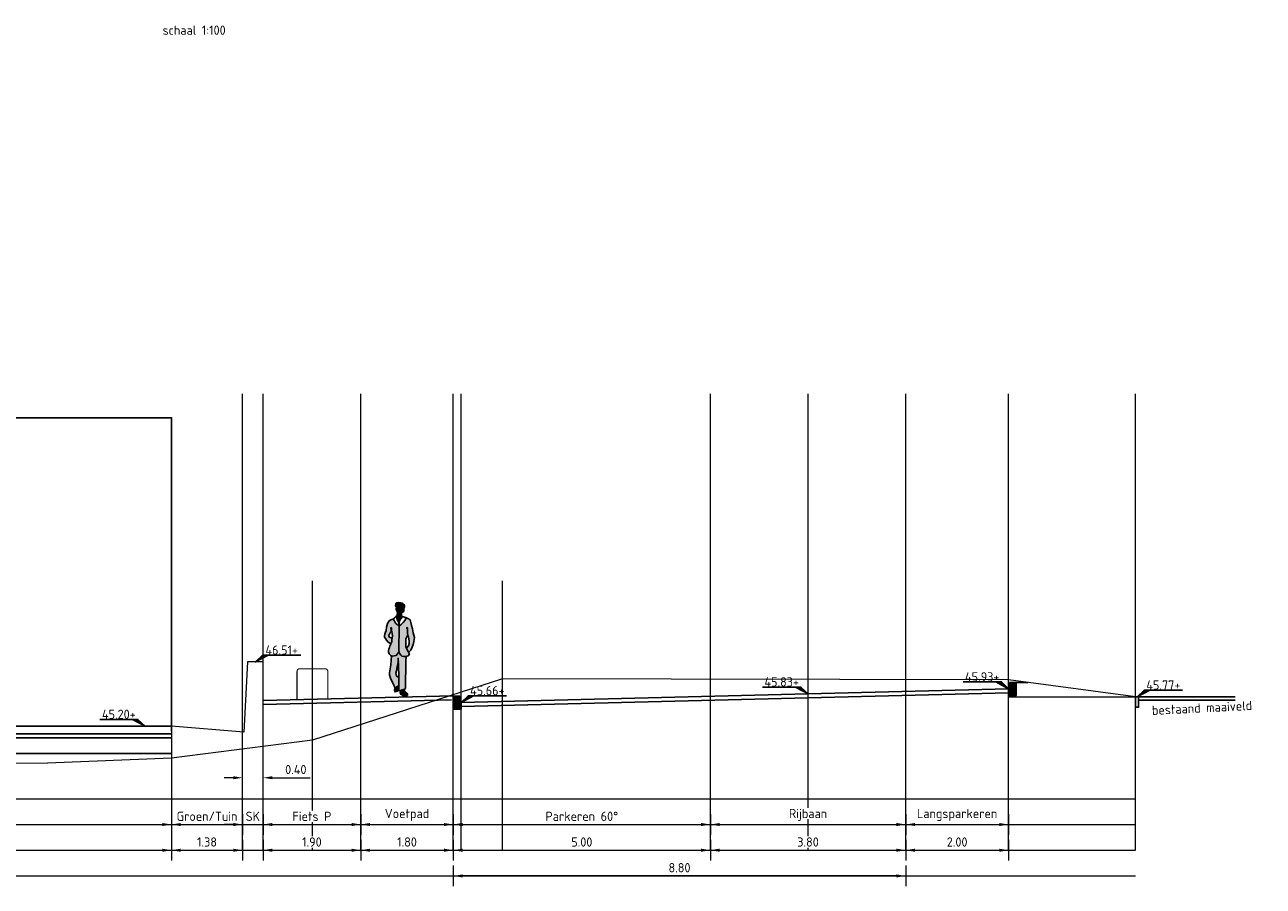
# Model space of a CAD drawing. Header units: metres. Extents: x 186340 to 190086, y 444329 to 445139.
# Tile 26 of 62: x 188586 to 188610, y 445001 to 445017. Entities that reach past the tile are written whole.
import ezdxf
from ezdxf.enums import TextEntityAlignment as Align

# ---------------------------------------------------------------- set-up
doc = ezdxf.new("R2010")
doc.units = ezdxf.units.M
doc.layers.get('0').update_dxf_attribs({"lineweight": 25})
doc.layers.get('Defpoints').update_dxf_attribs({"color": 5, "lineweight": 25})
for name, color, linetype, lineweight in [('B-WE-AL-HOOGTELABEL-SD', 253, 'Continuous', 25), ('N-WE-AL-HOOGTELABEL-SD', 7, 'Continuous', 25), ('N-WE-VH-ONTWERPLIJN-GD', 7, 'Continuous', 25), ('PR_90_AL_Presentatie_weggebruikers-A', 254, 'Continuous', 13), ('X-XX-AL-AANKLEDING-SD', 7, 'Continuous', 25), ('X-XX-AL-MAATVOERING-M', 7, 'Continuous', 18), ('X-XX-AL-T18D', 10, 'Continuous', 18)]:
    doc.layers.add(name, color=color, linetype=linetype, lineweight=lineweight)
doc.layers.add('B-WE-GR-MAAIVELD-GD', color=7, linetype='Continuous', lineweight=18, true_color=0x3f7f00)
doc.layers.add('X-XX-AL-HULPLIJN-G', color=7, linetype='Continuous', lineweight=18, true_color=0xff7f9f, plot=False)
doc.styles.add('NLCS-ISO', font='NLCS-ISO.ttf')
doc.styles.add('NLCS-ISO-M100-T18', font='NLCS-ISO.ttf', dxfattribs={"height": 0.18})
doc.dimstyles.new('NLCS-M100-T18-PIJL_L2_H1', dxfattribs={"dimscale": 0.1, "dimtxt": 0.18, "dimasz": 1.8, "dimexe": 2, "dimexo": 2, "dimgap": 0.7, "dimtad": 1, "dimzin": 0, "dimdsep": 46, "dimtxsty": 'NLCS-ISO-M100-T18', "dimcen": 0, "dimdle": 2, "dimclrd": 256, "dimclre": 256, "dimclrt": 256, "dimadec": 1, "dimazin": 0, "dimtfac": 1, "dimtofl": 0, "dimtmove": 0, "dimatfit": 3, "dimfxl": 2, "dimfxlon": 1, "dimtfill": 1, "dimtfillclr": 256, "dimtolj": 1, "dimtzin": 0, "dimlwd": -1, "dimlwe": -1, "dimarcsym": 0})

# ---------------------------------------------------------------- blocks, each defined once
blk = doc.blocks.new('*U24')
blk.add_lwpolyline([(-8.84, 1.31), (-1.4, 1.31), (0, 0), (-2.46, 1.31)])
blk.add_solid([(-1.4, 1.31), (-2.46, 1.31), (0, 0)])
at = {"style": 'NLCS-ISO'}
blk.add_attdef('HGT', text='', height=1.8, dxfattribs=at).set_placement((-5.12, 1.41), align=Align.CENTER)
blk = doc.blocks.new('*U25')
blk.add_lwpolyline([(8.84, 1.31), (1.4, 1.31), (0, 0), (2.46, 1.31)])
blk.add_solid([(1.4, 1.31), (2.46, 1.31), (0, 0)])
at = {"style": 'NLCS-ISO'}
blk.add_attdef('HGT', text='', height=1.8, dxfattribs=at).set_placement((5.12, 1.41), align=Align.CENTER)
blk = doc.blocks.new('*D197')
at = {"layer": 'Defpoints', "color": 0, "transparency": 16777216}
for p in [(188573.531, 445002.277), (188588.531, 445002.277), (188588.531, 445001.777)]:
    blk.add_point(p, dxfattribs=at)
at = {"layer": 'X-XX-AL-MAATVOERING-M', "transparency": 16777216}
for p, q in [((188573.531, 445001.977), (188573.531, 445001.577)), ((188588.531, 445001.977), (188588.531, 445001.577)), ((188573.711, 445001.777), (188588.351, 445001.777))]:
    blk.add_line(p, q, dxfattribs=at)
for points in [[(188573.711, 445001.807), (188573.711, 445001.747), (188573.531, 445001.777)], [(188588.351, 445001.807), (188588.351, 445001.747), (188588.531, 445001.777)]]:
    blk.add_solid(points, dxfattribs=at)
at = {"layer": 'X-XX-AL-MAATVOERING-M', "transparency": 16777216, "insert": (188581.031, 445001.937), "char_height": 0.18, "attachment_point": 5, "style": 'NLCS-ISO-M100-T18', "bg_fill": 3, "box_fill_scale": 1.1, "bg_fill_color": 256, "bg_fill_true_color": 13158600, "bg_fill_transparency": 0}
blk.add_mtext('\\A1;Bouwblok', dxfattribs=at)
blk = doc.blocks.new('*D198')
at = {"layer": 'Defpoints', "color": 0, "transparency": 16777216}
for p in [(188588.531, 445002.277), (188589.911, 445002.277)]:
    blk.add_point(p, dxfattribs=at)
at = {"layer": 'X-XX-AL-MAATVOERING-M', "transparency": 16777216}
for p, q in [((188588.531, 445001.977), (188588.531, 445001.577)), ((188589.911, 445001.977), (188589.911, 445001.577)), ((188588.711, 445001.777), (188589.731, 445001.777))]:
    blk.add_line(p, q, dxfattribs=at)
for points in [[(188588.711, 445001.807), (188588.711, 445001.747), (188588.531, 445001.777)], [(188589.731, 445001.807), (188589.731, 445001.747), (188589.911, 445001.777)]]:
    blk.add_solid(points, dxfattribs=at)
at = {"layer": 'X-XX-AL-MAATVOERING-M', "transparency": 16777216, "insert": (188589.221, 445001.937), "char_height": 0.18, "attachment_point": 5, "style": 'NLCS-ISO-M100-T18', "bg_fill": 3, "box_fill_scale": 1.1, "bg_fill_color": 256, "bg_fill_true_color": 13158600, "bg_fill_transparency": 0}
blk.add_mtext('\\A1;Groen/Tuin', dxfattribs=at)
at = {"layer": 'Defpoints', "color": 0, "transparency": 16777216}
blk.add_point((188589.911, 445001.777), dxfattribs=at)
blk = doc.blocks.new('*D199')
at = {"layer": 'Defpoints', "color": 0, "transparency": 16777216}
for p in [(188590.311, 445002.687), (188589.911, 445002.277), (188590.311, 445002.277)]:
    blk.add_point(p, dxfattribs=at)
at = {"layer": 'X-XX-AL-MAATVOERING-M', "transparency": 16777216}
for p, q in [((188589.911, 445002.487), (188589.911, 445002.887)), ((188590.311, 445002.487), (188590.311, 445002.887)), ((188589.731, 445002.687), (188589.551, 445002.687)), ((188590.491, 445002.687), (188591.225, 445002.687))]:
    blk.add_line(p, q, dxfattribs=at)
for points in [[(188589.731, 445002.717), (188589.731, 445002.657), (188589.911, 445002.687)], [(188590.491, 445002.717), (188590.491, 445002.657), (188590.311, 445002.687)]]:
    blk.add_solid(points, dxfattribs=at)
at = {"layer": 'X-XX-AL-MAATVOERING-M', "transparency": 16777216, "insert": (188590.948, 445002.847), "char_height": 0.18, "attachment_point": 5, "style": 'NLCS-ISO-M100-T18', "bg_fill": 3, "box_fill_scale": 1.1, "bg_fill_color": 256, "bg_fill_true_color": 13158600, "bg_fill_transparency": 0}
blk.add_mtext('\\A1;0.40', dxfattribs=at)
blk = doc.blocks.new('*D200')
at = {"layer": 'Defpoints', "color": 0, "transparency": 16777216}
for p in [(188589.911, 445002.277), (188590.311, 445002.277)]:
    blk.add_point(p, dxfattribs=at)
at = {"layer": 'X-XX-AL-MAATVOERING-M', "transparency": 16777216}
for p, q in [((188589.911, 445001.977), (188589.911, 445001.577)), ((188590.311, 445001.977), (188590.311, 445001.577)), ((188589.731, 445001.777), (188589.551, 445001.777)), ((188590.491, 445001.777), (188590.671, 445001.777))]:
    blk.add_line(p, q, dxfattribs=at)
for points in [[(188589.731, 445001.807), (188589.731, 445001.747), (188589.911, 445001.777)], [(188590.491, 445001.807), (188590.491, 445001.747), (188590.311, 445001.777)]]:
    blk.add_solid(points, dxfattribs=at)
at = {"layer": 'X-XX-AL-MAATVOERING-M', "transparency": 16777216, "insert": (188590.111, 445001.937), "char_height": 0.18, "attachment_point": 5, "style": 'NLCS-ISO-M100-T18', "bg_fill": 3, "box_fill_scale": 1.1, "bg_fill_color": 256, "bg_fill_true_color": 13158600, "bg_fill_transparency": 0}
blk.add_mtext('\\A1;SK', dxfattribs=at)
at = {"layer": 'Defpoints', "color": 0, "transparency": 16777216}
blk.add_point((188590.311, 445001.777), dxfattribs=at)
blk = doc.blocks.new('*D201')
at = {"layer": 'Defpoints', "color": 0, "transparency": 16777216}
for p in [(188590.311, 445002.277), (188592.211, 445002.277), (188592.211, 445001.777)]:
    blk.add_point(p, dxfattribs=at)
at = {"layer": 'X-XX-AL-MAATVOERING-M', "transparency": 16777216}
for p, q in [((188590.311, 445001.977), (188590.311, 445001.577)), ((188592.211, 445001.977), (188592.211, 445001.577)), ((188590.491, 445001.777), (188592.031, 445001.777))]:
    blk.add_line(p, q, dxfattribs=at)
for points in [[(188590.491, 445001.807), (188590.491, 445001.747), (188590.311, 445001.777)], [(188592.031, 445001.807), (188592.031, 445001.747), (188592.211, 445001.777)]]:
    blk.add_solid(points, dxfattribs=at)
at = {"layer": 'X-XX-AL-MAATVOERING-M', "transparency": 16777216, "insert": (188591.261, 445001.937), "char_height": 0.18, "attachment_point": 5, "style": 'NLCS-ISO-M100-T18', "bg_fill": 3, "box_fill_scale": 1.1, "bg_fill_color": 256, "bg_fill_true_color": 13158600, "bg_fill_transparency": 0}
blk.add_mtext('\\A1;Fiets P', dxfattribs=at)
blk = doc.blocks.new('*D202')
at = {"layer": 'Defpoints', "color": 0, "transparency": 16777216}
for p in [(188592.211, 445002.277), (188594.011, 445002.277), (188594.011, 445001.777)]:
    blk.add_point(p, dxfattribs=at)
at = {"layer": 'X-XX-AL-MAATVOERING-M', "transparency": 16777216}
for p, q in [((188592.211, 445001.977), (188592.211, 445001.577)), ((188594.011, 445001.977), (188594.011, 445001.577)), ((188592.391, 445001.777), (188593.831, 445001.777))]:
    blk.add_line(p, q, dxfattribs=at)
for points in [[(188592.391, 445001.807), (188592.391, 445001.747), (188592.211, 445001.777)], [(188593.831, 445001.807), (188593.831, 445001.747), (188594.011, 445001.777)]]:
    blk.add_solid(points, dxfattribs=at)
at = {"layer": 'X-XX-AL-MAATVOERING-M', "transparency": 16777216, "insert": (188593.111, 445001.964), "char_height": 0.18, "attachment_point": 5, "style": 'NLCS-ISO-M100-T18', "bg_fill": 3, "box_fill_scale": 1.1, "bg_fill_color": 256, "bg_fill_true_color": 13158600, "bg_fill_transparency": 0}
blk.add_mtext('\\A1;Voetpad', dxfattribs=at)
blk = doc.blocks.new('*D203')
at = {"layer": 'Defpoints', "color": 0, "transparency": 16777216}
for p in [(188594.011, 445002.277), (188599.011, 445002.277), (188599.011, 445001.777)]:
    blk.add_point(p, dxfattribs=at)
at = {"layer": 'X-XX-AL-MAATVOERING-M', "transparency": 16777216}
for p, q in [((188594.011, 445001.977), (188594.011, 445001.577)), ((188599.011, 445001.977), (188599.011, 445001.577)), ((188594.191, 445001.777), (188598.831, 445001.777))]:
    blk.add_line(p, q, dxfattribs=at)
for points in [[(188594.191, 445001.807), (188594.191, 445001.747), (188594.011, 445001.777)], [(188598.831, 445001.807), (188598.831, 445001.747), (188599.011, 445001.777)]]:
    blk.add_solid(points, dxfattribs=at)
at = {"layer": 'X-XX-AL-MAATVOERING-M', "transparency": 16777216, "insert": (188596.511, 445001.937), "char_height": 0.18, "attachment_point": 5, "style": 'NLCS-ISO-M100-T18', "bg_fill": 3, "box_fill_scale": 1.1, "bg_fill_color": 256, "bg_fill_true_color": 13158600, "bg_fill_transparency": 0}
blk.add_mtext('\\A1;Parkeren 60%%D', dxfattribs=at)
blk = doc.blocks.new('*D204')
at = {"layer": 'Defpoints', "color": 0, "transparency": 16777216}
for p in [(188599.011, 445002.277), (188602.811, 445002.277), (188602.811, 445001.777)]:
    blk.add_point(p, dxfattribs=at)
at = {"layer": 'X-XX-AL-MAATVOERING-M', "transparency": 16777216}
for p, q in [((188599.011, 445001.977), (188599.011, 445001.577)), ((188602.811, 445001.977), (188602.811, 445001.577)), ((188599.191, 445001.777), (188602.631, 445001.777))]:
    blk.add_line(p, q, dxfattribs=at)
for points in [[(188599.191, 445001.807), (188599.191, 445001.747), (188599.011, 445001.777)], [(188602.631, 445001.807), (188602.631, 445001.747), (188602.811, 445001.777)]]:
    blk.add_solid(points, dxfattribs=at)
at = {"layer": 'X-XX-AL-MAATVOERING-M', "transparency": 16777216, "insert": (188600.911, 445001.964), "char_height": 0.18, "attachment_point": 5, "style": 'NLCS-ISO-M100-T18', "bg_fill": 3, "box_fill_scale": 1.1, "bg_fill_color": 256, "bg_fill_true_color": 13158600, "bg_fill_transparency": 0}
blk.add_mtext('\\A1;Rijbaan', dxfattribs=at)
blk = doc.blocks.new('*D205')
at = {"layer": 'Defpoints', "color": 0, "transparency": 16777216}
for p in [(188602.811, 445002.277), (188604.811, 445002.277)]:
    blk.add_point(p, dxfattribs=at)
at = {"layer": 'X-XX-AL-MAATVOERING-M', "transparency": 16777216}
for p, q in [((188602.811, 445001.977), (188602.811, 445001.577)), ((188604.811, 445001.977), (188604.811, 445001.577)), ((188602.991, 445001.777), (188604.631, 445001.777))]:
    blk.add_line(p, q, dxfattribs=at)
for points in [[(188602.991, 445001.807), (188602.991, 445001.747), (188602.811, 445001.777)], [(188604.631, 445001.807), (188604.631, 445001.747), (188604.811, 445001.777)]]:
    blk.add_solid(points, dxfattribs=at)
at = {"layer": 'X-XX-AL-MAATVOERING-M', "transparency": 16777216, "insert": (188603.811, 445001.964), "char_height": 0.18, "attachment_point": 5, "style": 'NLCS-ISO-M100-T18', "bg_fill": 3, "box_fill_scale": 1.1, "bg_fill_color": 256, "bg_fill_true_color": 13158600, "bg_fill_transparency": 0}
blk.add_mtext('\\A1;Langsparkeren', dxfattribs=at)
at = {"layer": 'Defpoints', "color": 0, "transparency": 16777216}
blk.add_point((188604.811, 445001.777), dxfattribs=at)
blk = doc.blocks.new('*D209')
at = {"layer": 'Defpoints', "color": 0, "transparency": 16777216}
for p in [(188573.531, 445001.777), (188588.531, 445001.777), (188588.531, 445001.277)]:
    blk.add_point(p, dxfattribs=at)
at = {"layer": 'X-XX-AL-MAATVOERING-M', "transparency": 16777216}
for p, q in [((188573.531, 445001.477), (188573.531, 445001.077)), ((188588.531, 445001.477), (188588.531, 445001.077)), ((188573.711, 445001.277), (188588.351, 445001.277))]:
    blk.add_line(p, q, dxfattribs=at)
for points in [[(188573.711, 445001.307), (188573.711, 445001.247), (188573.531, 445001.277)], [(188588.351, 445001.307), (188588.351, 445001.247), (188588.531, 445001.277)]]:
    blk.add_solid(points, dxfattribs=at)
at = {"layer": 'X-XX-AL-MAATVOERING-M', "transparency": 16777216, "insert": (188581.031, 445001.437), "char_height": 0.18, "attachment_point": 5, "style": 'NLCS-ISO-M100-T18', "bg_fill": 3, "box_fill_scale": 1.1, "bg_fill_color": 256, "bg_fill_true_color": 13158600, "bg_fill_transparency": 0}
blk.add_mtext('\\A1;15.00', dxfattribs=at)
blk = doc.blocks.new('*D210')
at = {"layer": 'Defpoints', "color": 0, "transparency": 16777216}
for p in [(188588.531, 445001.777), (188589.911, 445001.777), (188589.911, 445001.277)]:
    blk.add_point(p, dxfattribs=at)
at = {"layer": 'X-XX-AL-MAATVOERING-M', "transparency": 16777216}
for p, q in [((188588.531, 445001.477), (188588.531, 445001.077)), ((188589.911, 445001.477), (188589.911, 445001.077)), ((188588.711, 445001.277), (188589.731, 445001.277))]:
    blk.add_line(p, q, dxfattribs=at)
for points in [[(188588.711, 445001.307), (188588.711, 445001.247), (188588.531, 445001.277)], [(188589.731, 445001.307), (188589.731, 445001.247), (188589.911, 445001.277)]]:
    blk.add_solid(points, dxfattribs=at)
at = {"layer": 'X-XX-AL-MAATVOERING-M', "transparency": 16777216, "insert": (188589.221, 445001.437), "char_height": 0.18, "attachment_point": 5, "style": 'NLCS-ISO-M100-T18', "bg_fill": 3, "box_fill_scale": 1.1, "bg_fill_color": 256, "bg_fill_true_color": 13158600, "bg_fill_transparency": 0}
blk.add_mtext('\\A1;1.38', dxfattribs=at)
blk = doc.blocks.new('*D211')
at = {"layer": 'Defpoints', "color": 0, "transparency": 16777216}
for p in [(188590.311, 445001.777), (188592.211, 445001.777), (188592.211, 445001.277)]:
    blk.add_point(p, dxfattribs=at)
at = {"layer": 'X-XX-AL-MAATVOERING-M', "transparency": 16777216}
for p, q in [((188590.311, 445001.477), (188590.311, 445001.077)), ((188592.211, 445001.477), (188592.211, 445001.077)), ((188590.491, 445001.277), (188592.031, 445001.277))]:
    blk.add_line(p, q, dxfattribs=at)
for points in [[(188590.491, 445001.307), (188590.491, 445001.247), (188590.311, 445001.277)], [(188592.031, 445001.307), (188592.031, 445001.247), (188592.211, 445001.277)]]:
    blk.add_solid(points, dxfattribs=at)
at = {"layer": 'X-XX-AL-MAATVOERING-M', "transparency": 16777216, "insert": (188591.261, 445001.437), "char_height": 0.18, "attachment_point": 5, "style": 'NLCS-ISO-M100-T18', "bg_fill": 3, "box_fill_scale": 1.1, "bg_fill_color": 256, "bg_fill_true_color": 13158600, "bg_fill_transparency": 0}
blk.add_mtext('\\A1;1.90', dxfattribs=at)
blk = doc.blocks.new('*D212')
at = {"layer": 'Defpoints', "color": 0, "transparency": 16777216}
for p in [(188592.211, 445001.777), (188594.011, 445001.777), (188594.011, 445001.277)]:
    blk.add_point(p, dxfattribs=at)
at = {"layer": 'X-XX-AL-MAATVOERING-M', "transparency": 16777216}
for p, q in [((188592.211, 445001.477), (188592.211, 445001.077)), ((188594.011, 445001.477), (188594.011, 445001.077)), ((188592.391, 445001.277), (188593.831, 445001.277))]:
    blk.add_line(p, q, dxfattribs=at)
for points in [[(188592.391, 445001.307), (188592.391, 445001.247), (188592.211, 445001.277)], [(188593.831, 445001.307), (188593.831, 445001.247), (188594.011, 445001.277)]]:
    blk.add_solid(points, dxfattribs=at)
at = {"layer": 'X-XX-AL-MAATVOERING-M', "transparency": 16777216, "insert": (188593.111, 445001.437), "char_height": 0.18, "attachment_point": 5, "style": 'NLCS-ISO-M100-T18', "bg_fill": 3, "box_fill_scale": 1.1, "bg_fill_color": 256, "bg_fill_true_color": 13158600, "bg_fill_transparency": 0}
blk.add_mtext('\\A1;1.80', dxfattribs=at)
blk = doc.blocks.new('*D213')
at = {"layer": 'Defpoints', "color": 0, "transparency": 16777216}
for p in [(188594.011, 445001.777), (188599.011, 445001.777), (188599.011, 445001.277)]:
    blk.add_point(p, dxfattribs=at)
at = {"layer": 'X-XX-AL-MAATVOERING-M', "transparency": 16777216}
for p, q in [((188594.011, 445001.477), (188594.011, 445001.077)), ((188599.011, 445001.477), (188599.011, 445001.077)), ((188594.191, 445001.277), (188598.831, 445001.277))]:
    blk.add_line(p, q, dxfattribs=at)
for points in [[(188594.191, 445001.307), (188594.191, 445001.247), (188594.011, 445001.277)], [(188598.831, 445001.307), (188598.831, 445001.247), (188599.011, 445001.277)]]:
    blk.add_solid(points, dxfattribs=at)
at = {"layer": 'X-XX-AL-MAATVOERING-M', "transparency": 16777216, "insert": (188596.511, 445001.437), "char_height": 0.18, "attachment_point": 5, "style": 'NLCS-ISO-M100-T18', "bg_fill": 3, "box_fill_scale": 1.1, "bg_fill_color": 256, "bg_fill_true_color": 13158600, "bg_fill_transparency": 0}
blk.add_mtext('\\A1;5.00', dxfattribs=at)
blk = doc.blocks.new('*D214')
at = {"layer": 'Defpoints', "color": 0, "transparency": 16777216}
for p in [(188599.011, 445001.777), (188602.811, 445001.777), (188602.811, 445001.277)]:
    blk.add_point(p, dxfattribs=at)
at = {"layer": 'X-XX-AL-MAATVOERING-M', "transparency": 16777216}
for p, q in [((188599.011, 445001.477), (188599.011, 445001.077)), ((188602.811, 445001.477), (188602.811, 445001.077)), ((188599.191, 445001.277), (188602.631, 445001.277))]:
    blk.add_line(p, q, dxfattribs=at)
for points in [[(188599.191, 445001.307), (188599.191, 445001.247), (188599.011, 445001.277)], [(188602.631, 445001.307), (188602.631, 445001.247), (188602.811, 445001.277)]]:
    blk.add_solid(points, dxfattribs=at)
at = {"layer": 'X-XX-AL-MAATVOERING-M', "transparency": 16777216, "insert": (188600.911, 445001.437), "char_height": 0.18, "attachment_point": 5, "style": 'NLCS-ISO-M100-T18', "bg_fill": 3, "box_fill_scale": 1.1, "bg_fill_color": 256, "bg_fill_true_color": 13158600, "bg_fill_transparency": 0}
blk.add_mtext('\\A1;3.80', dxfattribs=at)
blk = doc.blocks.new('*D215')
at = {"layer": 'Defpoints', "color": 0, "transparency": 16777216}
for p in [(188602.811, 445001.777), (188604.811, 445001.777), (188604.811, 445001.277)]:
    blk.add_point(p, dxfattribs=at)
at = {"layer": 'X-XX-AL-MAATVOERING-M', "transparency": 16777216}
for p, q in [((188602.811, 445001.477), (188602.811, 445001.077)), ((188604.811, 445001.477), (188604.811, 445001.077)), ((188602.991, 445001.277), (188604.631, 445001.277))]:
    blk.add_line(p, q, dxfattribs=at)
for points in [[(188602.991, 445001.307), (188602.991, 445001.247), (188602.811, 445001.277)], [(188604.631, 445001.307), (188604.631, 445001.247), (188604.811, 445001.277)]]:
    blk.add_solid(points, dxfattribs=at)
at = {"layer": 'X-XX-AL-MAATVOERING-M', "transparency": 16777216, "insert": (188603.811, 445001.437), "char_height": 0.18, "attachment_point": 5, "style": 'NLCS-ISO-M100-T18', "bg_fill": 3, "box_fill_scale": 1.1, "bg_fill_color": 256, "bg_fill_true_color": 13158600, "bg_fill_transparency": 0}
blk.add_mtext('\\A1;2.00', dxfattribs=at)
blk = doc.blocks.new('*D216')
at = {"layer": 'Defpoints', "color": 0, "transparency": 16777216}
for p in [(188594.011, 445001.577), (188602.811, 445001.577), (188594.011, 445000.777)]:
    blk.add_point(p, dxfattribs=at)
at = {"layer": 'X-XX-AL-MAATVOERING-M', "transparency": 16777216}
for p, q in [((188594.011, 445000.977), (188594.011, 445000.577)), ((188602.811, 445000.977), (188602.811, 445000.577)), ((188602.631, 445000.777), (188594.191, 445000.777))]:
    blk.add_line(p, q, dxfattribs=at)
for points in [[(188594.191, 445000.807), (188594.191, 445000.747), (188594.011, 445000.777)], [(188602.631, 445000.807), (188602.631, 445000.747), (188602.811, 445000.777)]]:
    blk.add_solid(points, dxfattribs=at)
at = {"layer": 'X-XX-AL-MAATVOERING-M', "transparency": 16777216, "insert": (188598.411, 445000.937), "char_height": 0.18, "attachment_point": 5, "style": 'NLCS-ISO-M100-T18', "bg_fill": 3, "box_fill_scale": 1.1, "bg_fill_color": 256, "bg_fill_true_color": 13158600, "bg_fill_transparency": 0}
blk.add_mtext('\\A1;8.80', dxfattribs=at)
blk = doc.blocks.new('voetganger')
at = {"layer": 'PR_90_AL_Presentatie_weggebruikers-A', "true_color": 0xd5b362}
h = blk.add_hatch(color=43, dxfattribs=at)
h.dxf.hatch_style = 1
h.paths.add_polyline_path([(232421.797, 480654.83), (232421.824, 480654.813), (232421.841, 480654.789), (232421.843, 480654.757), (232421.831, 480654.726), (232421.829, 480654.702), (232421.838, 480654.702), (232421.865, 480654.714), (232421.867, 480654.735), (232421.87, 480654.759), (232421.873, 480654.783), (232421.88, 480654.8), (232421.882, 480654.817), (232421.879, 480654.83), (232421.865, 480654.851), (232421.846, 480654.868), (232421.834, 480654.873), (232421.812, 480654.878), (232421.8, 480654.883), (232421.756, 480654.887), (232421.732, 480654.882), (232421.713, 480654.871), (232421.713, 480654.849), (232421.708, 480654.83), (232421.708, 480654.817), (232421.72, 480654.812), (232421.725, 480654.81), (232421.738, 480654.82), (232421.752, 480654.834), (232421.774, 480654.837)])
at = {"layer": 'PR_90_AL_Presentatie_weggebruikers-A', "true_color": 0xffd9b3}
h = blk.add_hatch(color=41, dxfattribs=at)
h.dxf.hatch_style = 1
h.paths.add_polyline_path([(232421.797, 480654.83), (232421.774, 480654.837), (232421.752, 480654.834), (232421.721, 480654.803), (232421.718, 480654.779), (232421.718, 480654.75), (232421.735, 480654.711), (232421.75, 480654.679), (232421.776, 480654.682), (232421.8, 480654.685), (232421.816, 480654.671), (232421.829, 480654.697), (232421.831, 480654.726), (232421.843, 480654.757), (232421.841, 480654.789), (232421.824, 480654.813)])
at = {"layer": 'PR_90_AL_Presentatie_weggebruikers-A', "true_color": 0xcfad26}
h = blk.add_hatch(color=42, dxfattribs=at)
h.dxf.hatch_style = 1
h.paths.add_polyline_path([(232421.773, 480654.425), (232421.74, 480654.46), (232421.708, 480654.487), (232421.689, 480654.519), (232421.663, 480654.565), (232421.615, 480654.554), (232421.581, 480654.531), (232421.549, 480654.478), (232421.532, 480654.407), (232421.521, 480654.342), (232421.496, 480654.282), (232421.493, 480654.211), (232421.509, 480654.19), (232421.532, 480654.154), (232421.562, 480654.12), (232421.613, 480654.085), (232421.636, 480654.123), (232421.636, 480654.193), (232421.622, 480654.2), (232421.588, 480654.21), (232421.57, 480654.24), (232421.585, 480654.273), (232421.605, 480654.31), (232421.619, 480654.328), (232421.62, 480654.338), (232421.62, 480654.35), (232421.619, 480654.357), (232421.619, 480654.364), (232421.617, 480654.376), (232421.615, 480654.388), (232421.615, 480654.4), (232421.626, 480654.396), (232421.627, 480654.355), (232421.632, 480654.318), (232421.641, 480654.291), (232421.646, 480654.234), (232421.636, 480654.168), (232421.636, 480654.123), (232421.614, 480654.086), (232421.608, 480654.067), (232421.595, 480654.041), (232421.591, 480654.014), (232421.576, 480653.98), (232421.567, 480653.956), (232421.569, 480653.932), (232421.581, 480653.891), (232421.614, 480653.86), (232421.624, 480653.841), (232421.639, 480653.843), (232421.677, 480653.85), (232421.72, 480653.86), (232421.745, 480653.892), (232421.774, 480653.934), (232421.767, 480653.957)])
at = {"layer": 'PR_90_AL_Presentatie_weggebruikers-A', "true_color": 0xffd9b3}
h = blk.add_hatch(color=41, dxfattribs=at)
h.dxf.hatch_style = 1
h.paths.add_polyline_path([(232421.831, 480654.631), (232421.822, 480654.644), (232421.822, 480654.666), (232421.802, 480654.683), (232421.788, 480654.683), (232421.776, 480654.682), (232421.759, 480654.68), (232421.742, 480654.677), (232421.735, 480654.658), (232421.733, 480654.632), (232421.713, 480654.619), (232421.72, 480654.605), (232421.728, 480654.578), (232421.735, 480654.554), (232421.749, 480654.535), (232421.778, 480654.492), (232421.783, 480654.527), (232421.805, 480654.564), (232421.827, 480654.597), (232421.844, 480654.61)])
at = {"layer": 'PR_90_AL_Presentatie_weggebruikers-A', "true_color": 0xae7b13}
h = blk.add_hatch(color=44, dxfattribs=at)
h.dxf.hatch_style = 1
h.paths.add_polyline_path([(232421.778, 480654.492), (232421.783, 480654.527), (232421.805, 480654.564), (232421.827, 480654.597), (232421.844, 480654.61), (232421.831, 480654.631), (232421.822, 480654.644), (232421.822, 480654.666), (232421.802, 480654.683), (232421.788, 480654.683), (232421.776, 480654.682), (232421.759, 480654.68), (232421.742, 480654.677), (232421.735, 480654.658), (232421.733, 480654.632), (232421.713, 480654.619), (232421.72, 480654.605), (232421.728, 480654.578), (232421.735, 480654.554), (232421.749, 480654.535)])
at = {"layer": 'PR_90_AL_Presentatie_weggebruikers-A', "true_color": 0xcfad26}
h = blk.add_hatch(color=42, dxfattribs=at)
h.dxf.hatch_style = 1
h.paths.add_polyline_path([(232422.036, 480654.374), (232422.019, 480654.443), (232422.002, 480654.501), (232421.988, 480654.549), (232421.942, 480654.581), (232421.909, 480654.598), (232421.911, 480654.588), (232421.909, 480654.569), (232421.887, 480654.537), (232421.851, 480654.497), (232421.822, 480654.468), (232421.788, 480654.439), (232421.773, 480654.431), (232421.767, 480653.957), (232421.781, 480653.906), (232421.81, 480653.865), (232421.831, 480653.845), (232421.865, 480653.838), (232421.909, 480653.836), (232421.949, 480653.85), (232421.979, 480653.886), (232421.949, 480653.933), (232421.908, 480654.021), (232421.904, 480654.106), (232421.908, 480654.179), (232421.93, 480654.232), (232421.947, 480654.252), (232421.957, 480654.212), (232421.967, 480654.19), (232421.971, 480654.133), (232421.971, 480654.091), (232421.955, 480654.043), (232421.917, 480654), (232421.949, 480653.933), (232421.959, 480653.918), (232421.978, 480653.933), (232422.003, 480653.963), (232422.032, 480654.021), (232422.046, 480654.072), (232422.063, 480654.133), (232422.073, 480654.209), (232422.05, 480654.299)])
at = {"layer": 'PR_90_AL_Presentatie_weggebruikers-A', "true_color": 0x958eaf}
h = blk.add_hatch(color=253, dxfattribs=at)
h.dxf.hatch_style = 1
h.paths.add_polyline_path([(232421.906, 480653.752), (232421.913, 480653.836), (232421.865, 480653.838), (232421.831, 480653.845), (232421.81, 480653.865), (232421.768, 480653.925), (232421.745, 480653.892), (232421.72, 480653.86), (232421.677, 480653.85), (232421.627, 480653.841), (232421.619, 480653.766), (232421.614, 480653.679), (232421.59, 480653.518), (232421.586, 480653.484), (232421.605, 480653.414), (232421.649, 480653.33), (232421.68, 480653.271), (232421.697, 480653.221), (232421.732, 480653.25), (232421.769, 480653.273), (232421.769, 480653.306), (232421.768, 480653.44), (232421.752, 480653.44), (232421.726, 480653.459), (232421.708, 480653.507), (232421.723, 480653.558), (232421.73, 480653.6), (232421.735, 480653.643), (232421.76, 480653.745), (232421.766, 480653.633), (232421.767, 480653.477), (232421.769, 480653.306), (232421.767, 480653.18), (232421.789, 480653.172), (232421.834, 480653.19), (232421.881, 480653.2), (232421.902, 480653.219)])
at = {"layer": 'PR_90_AL_Presentatie_weggebruikers-A', "true_color": 0x6a634d}
h = blk.add_hatch(color=251, dxfattribs=at)
h.dxf.hatch_style = 1
h.paths.add_polyline_path([(232421.769, 480653.273), (232421.732, 480653.25), (232421.697, 480653.221), (232421.699, 480653.216), (232421.684, 480653.185), (232421.696, 480653.149), (232421.735, 480653.166), (232421.767, 480653.18)])
h = blk.add_hatch(color=251, dxfattribs=at)
h.dxf.hatch_style = 1
h.paths.add_polyline_path([(232421.892, 480653.156), (232421.873, 480653.172), (232421.873, 480653.198), (232421.834, 480653.19), (232421.8, 480653.177), (232421.798, 480653.136), (232421.8, 480653.108), (232421.82, 480653.101), (232421.846, 480653.081), (232421.938, 480653.081), (232421.935, 480653.105), (232421.925, 480653.127)])
at = {"layer": 'X-XX-AL-AANKLEDING-SD'}
for points in [[(232421.829, 480654.702), (232421.838, 480654.702), (232421.865, 480654.714), (232421.867, 480654.735), (232421.87, 480654.759), (232421.873, 480654.783), (232421.88, 480654.8), (232421.882, 480654.817), (232421.879, 480654.83), (232421.865, 480654.851), (232421.846, 480654.868), (232421.834, 480654.873), (232421.812, 480654.878), (232421.8, 480654.883), (232421.776, 480654.885), (232421.757, 480654.887), (232421.732, 480654.882), (232421.713, 480654.871), (232421.713, 480654.849), (232421.708, 480654.83), (232421.708, 480654.817), (232421.72, 480654.812), (232421.725, 480654.81)], [(232421.75, 480654.678), (232421.735, 480654.711), (232421.718, 480654.75), (232421.718, 480654.779), (232421.721, 480654.806), (232421.738, 480654.82), (232421.752, 480654.834), (232421.774, 480654.837), (232421.797, 480654.83), (232421.824, 480654.813), (232421.841, 480654.789), (232421.843, 480654.757), (232421.831, 480654.726), (232421.829, 480654.697), (232421.816, 480654.671)], [(232421.613, 480654.085), (232421.562, 480654.12), (232421.532, 480654.154), (232421.509, 480654.19), (232421.492, 480654.212), (232421.494, 480654.236), (232421.496, 480654.282), (232421.521, 480654.342), (232421.532, 480654.407), (232421.549, 480654.478), (232421.581, 480654.531), (232421.615, 480654.554), (232421.651, 480654.562), (232421.663, 480654.566)], [(232421.845, 480654.611), (232421.831, 480654.6), (232421.815, 480654.579), (232421.805, 480654.564), (232421.795, 480654.547), (232421.785, 480654.53), (232421.781, 480654.514), (232421.778, 480654.487), (232421.774, 480654.432), (232421.764, 480654.513), (232421.749, 480654.535), (232421.735, 480654.554), (232421.728, 480654.578), (232421.72, 480654.605), (232421.713, 480654.619)], [(232421.909, 480654.598), (232421.942, 480654.581), (232421.988, 480654.549), (232422.002, 480654.501), (232422.019, 480654.443), (232422.036, 480654.374), (232422.05, 480654.299), (232422.073, 480654.209), (232422.063, 480654.133), (232422.046, 480654.072), (232422.032, 480654.021), (232422.003, 480653.963), (232421.978, 480653.933), (232421.959, 480653.918)], [(232421.774, 480653.934), (232421.745, 480653.892), (232421.72, 480653.86), (232421.677, 480653.85), (232421.639, 480653.843), (232421.624, 480653.841), (232421.614, 480653.86), (232421.581, 480653.891), (232421.569, 480653.932), (232421.567, 480653.956), (232421.576, 480653.98), (232421.591, 480654.014), (232421.595, 480654.041), (232421.608, 480654.067), (232421.614, 480654.086), (232421.636, 480654.123), (232421.636, 480654.168), (232421.646, 480654.234), (232421.641, 480654.291), (232421.632, 480654.318), (232421.627, 480654.355), (232421.626, 480654.396), (232421.615, 480654.4), (232421.615, 480654.388), (232421.617, 480654.376), (232421.619, 480654.364), (232421.619, 480654.357), (232421.62, 480654.35), (232421.62, 480654.338), (232421.619, 480654.328), (232421.608, 480654.314), (232421.6, 480654.301), (232421.585, 480654.273), (232421.571, 480654.243), (232421.574, 480654.232), (232421.585, 480654.215), (232421.598, 480654.207), (232421.622, 480654.2), (232421.639, 480654.191)], [(232421.947, 480654.252), (232421.93, 480654.232), (232421.908, 480654.179), (232421.904, 480654.106), (232421.908, 480654.021), (232421.949, 480653.933), (232421.979, 480653.886), (232421.949, 480653.85), (232421.909, 480653.836), (232421.865, 480653.838), (232421.831, 480653.845), (232421.81, 480653.865), (232421.781, 480653.906), (232421.767, 480653.957), (232421.773, 480654.431)], [(232421.917, 480654), (232421.955, 480654.043), (232421.971, 480654.091), (232421.971, 480654.133), (232421.967, 480654.19), (232421.957, 480654.212), (232421.947, 480654.253), (232421.94, 480654.284), (232421.935, 480654.321), (232421.935, 480654.393), (232421.925, 480654.402), (232421.926, 480654.376)], [(232421.8, 480653.168), (232421.767, 480653.18), (232421.735, 480653.166), (232421.696, 480653.149), (232421.684, 480653.185), (232421.699, 480653.216), (232421.68, 480653.271), (232421.649, 480653.33), (232421.605, 480653.414), (232421.586, 480653.484), (232421.59, 480653.518), (232421.614, 480653.679), (232421.619, 480653.766), (232421.628, 480653.842)], [(232421.913, 480653.837), (232421.906, 480653.752), (232421.902, 480653.219), (232421.873, 480653.194), (232421.873, 480653.18), (232421.88, 480653.166), (232421.892, 480653.156), (232421.925, 480653.127), (232421.935, 480653.105), (232421.938, 480653.081), (232421.846, 480653.081), (232421.82, 480653.101), (232421.8, 480653.108), (232421.798, 480653.136), (232421.8, 480653.177), (232421.834, 480653.19), (232421.881, 480653.2)], [(232421.76, 480653.745), (232421.735, 480653.643), (232421.73, 480653.6), (232421.723, 480653.558), (232421.711, 480653.517), (232421.716, 480653.486), (232421.726, 480653.459), (232421.752, 480653.44), (232421.768, 480653.44)], [(232421.767, 480653.18), (232421.769, 480653.306), (232421.767, 480653.477), (232421.766, 480653.633), (232421.757, 480653.81)], [(232421.697, 480653.221), (232421.732, 480653.25), (232421.769, 480653.273)]]:
    blk.add_lwpolyline(points, dxfattribs=at)
blk.add_lwpolyline([(232421.68, 480654.586), (232421.709, 480654.617), (232421.733, 480654.632), (232421.735, 480654.658), (232421.742, 480654.677), (232421.759, 480654.68), (232421.776, 480654.682), (232421.788, 480654.683), (232421.802, 480654.683), (232421.822, 480654.666), (232421.822, 480654.644), (232421.831, 480654.631), (232421.839, 480654.617), (232421.846, 480654.61), (232421.865, 480654.61), (232421.887, 480654.598), (232421.909, 480654.598), (232421.911, 480654.588), (232421.909, 480654.569), (232421.887, 480654.537), (232421.851, 480654.497), (232421.822, 480654.468), (232421.788, 480654.439), (232421.769, 480654.429), (232421.74, 480654.46), (232421.708, 480654.487), (232421.689, 480654.519), (232421.673, 480654.547), (232421.663, 480654.566)], close=True, dxfattribs=at)

msp = doc.modelspace()

# ---------------------------------------------------------------- hatches: boundary and pattern name
for points in [[(188604.811, 445004.419), (188604.811, 445004.289), (188604.961, 445004.289), (188604.961, 445004.539), (188604.831, 445004.539)], [(188594.161, 445004.152), (188594.161, 445004.022), (188594.011, 445004.022), (188594.011, 445004.272), (188594.141, 445004.272)]]:
    msp.add_hatch(color=253).paths.add_polyline_path(points)

# ---------------------------------------------------------------- linework, layer by layer
at = {"flags": 128}
msp.add_lwpolyline([(188604.811, 445004.419), (188604.811, 445004.289), (188604.961, 445004.289), (188604.961, 445004.539), (188604.831, 445004.539)], close=True, dxfattribs=at)
msp.add_lwpolyline([(188594.161, 445004.152), (188594.161, 445004.022)], dxfattribs=at)
at = {"color": 253, "flags": 128}
msp.add_lwpolyline([(188607.281, 445004.059), (188607.341, 445004.059), (188607.341, 445004.259), (188607.281, 445004.259)], close=True, dxfattribs=at)
for points in [[(188609.221, 445004.259), (188607.341, 445004.259)], [(188609.221, 445004.199), (188607.341, 445004.199)]]:
    msp.add_lwpolyline(points, dxfattribs=at)
at = {"layer": 'B-WE-GR-MAAIVELD-GD'}
msp.add_line((188607.281, 445004.259), (188604.811, 445004.589), dxfattribs=at)
at = {"layer": 'B-WE-GR-MAAIVELD-GD', "flags": 128}
for points in [[(188594.971, 445004.609), (188591.271, 445003.419)], [(188604.811, 445004.589), (188594.971, 445004.609)], [(188591.271, 445003.419), (188588.531, 445003.069)], [(188573.531, 445003.021), (188586.116, 445002.969)], [(188588.531, 445003.069), (188586.116, 445002.969)]]:
    msp.add_lwpolyline(points, dxfattribs=at)
at = {"layer": 'N-WE-VH-ONTWERPLIJN-GD'}
msp.add_line((188604.961, 445004.539), (188605.185, 445004.539), dxfattribs=at)
at = {"layer": 'N-WE-VH-ONTWERPLIJN-GD', "flags": 128}
for points in [[(188588.531, 445003.591), (188588.531, 445009.691), (188573.531, 445009.691), (188573.531, 445003.161)], [(188604.811, 445004.419), (188594.161, 445004.152)], [(188604.813, 445004.339), (188594.163, 445004.072)], [(188594.011, 445004.272), (188594.011, 445004.282), (188590.311, 445004.19)], [(188593.974, 445004.201), (188590.313, 445004.11)], [(188588.531, 445003.691), (188573.531, 445003.691)], [(188588.531, 445003.541), (188573.531, 445003.541)], [(188588.531, 445003.461), (188573.531, 445003.461)], [(188588.531, 445003.161), (188573.531, 445003.161)]]:
    msp.add_lwpolyline(points, dxfattribs=at)
msp.add_lwpolyline([(188594.161, 445004.152), (188594.161, 445004.022), (188594.011, 445004.022), (188594.011, 445004.272), (188594.141, 445004.272)], close=True, dxfattribs=at)
at = {"layer": 'X-XX-AL-HULPLIJN-G'}
for p, q in [((188588.531, 445006.184), (188588.531, 445001.277)), ((188604.811, 445004.259), (188608.62, 445004.259)), ((188567.881, 445002.277), (188607.281, 445002.277)), ((188567.881, 445001.777), (188607.281, 445001.777)), ((188567.881, 445001.277), (188607.281, 445001.277)), ((188567.881, 445000.777), (188607.281, 445000.777))]:
    msp.add_line(p, q, dxfattribs=at)
at = {"layer": 'X-XX-AL-HULPLIJN-G', "flags": 128}
for points in [[(188589.911, 445001.277), (188589.911, 445010.155)], [(188590.311, 445001.277), (188590.311, 445010.155)], [(188592.211, 445001.277), (188592.211, 445010.155)], [(188594.011, 445001.277), (188594.011, 445010.155)], [(188594.161, 445001.277), (188594.161, 445010.155)], [(188599.011, 445001.277), (188599.011, 445010.155)], [(188600.911, 445001.277), (188600.911, 445010.155)], [(188602.811, 445001.277), (188602.811, 445010.155)], [(188604.811, 445001.277), (188604.811, 445010.155)], [(188607.281, 445001.277), (188607.281, 445010.155)], [(188591.271, 445001.277), (188591.271, 445006.518)], [(188594.971, 445001.277), (188594.971, 445006.518)]]:
    msp.add_lwpolyline(points, dxfattribs=at)
at = {"layer": 'X-XX-AL-MAATVOERING-M'}
for p, q in [((188590.011, 445004.94), (188589.939, 445003.575)), ((188590.311, 445004.94), (188590.011, 445004.94)), ((188589.939, 445003.575), (188588.531, 445003.691))]:
    msp.add_line(p, q, dxfattribs=at)
at = {"layer": 'X-XX-AL-MAATVOERING-M', "flags": 128}
msp.add_lwpolyline([(188590.311, 445004.19), (188590.311, 445004.94)], dxfattribs=at)
at = {"layer": 'X-XX-AL-MAATVOERING-M', "const_width": 0.02, "flags": 128}
msp.add_lwpolyline([(188590.971, 445004.206), (188590.971, 445004.756, -0.414214), (188591.021, 445004.806), (188591.521, 445004.806, -0.414214), (188591.571, 445004.756), (188591.571, 445004.221)], format="xyb", dxfattribs=at)

# ---------------------------------------------------------------- block references
at = {"layer": 'B-WE-AL-HOOGTELABEL-SD', "xscale": 0.1, "yscale": 0.1, "zscale": 0.1}
msp.add_blockref('*U25', (188607.31, 445004.259), dxfattribs=at).add_auto_attribs({'HGT': '45.77+'})
at = {"layer": 'N-WE-AL-HOOGTELABEL-SD', "xscale": 0.1, "yscale": 0.1, "zscale": 0.1}
for name, p, values in [('*U25', (188590.161, 445004.94), {'HGT': '46.51+'}), ('*U24', (188600.911, 445004.321), {'HGT': '45.83+'}), ('*U24', (188604.811, 445004.419), {'HGT': '45.93+'}), ('*U25', (188594.161, 445004.152), {'HGT': '45.66+'}), ('*U24', (188588.018, 445003.691), {'HGT': '45.20+'})]:
    msp.add_blockref(name, p, dxfattribs=at).add_auto_attribs(values)
at = {"layer": 'N-WE-VH-ONTWERPLIJN-GD'}
msp.add_blockref('voetganger', (-43828.818, -35648.793), dxfattribs=at)

# ---------------------------------------------------------------- texts
at = {"layer": 'X-XX-AL-T18D', "insert": (188588.356, 445017.319), "char_height": 0.18, "attachment_point": 1, "style": 'NLCS-ISO-M100-T18'}
msp.add_mtext_dynamic_manual_height_columns('schaal 1:100', width=6.95788, gutter_width=0.5, heights=[0], dxfattribs=at)
at = {"layer": 'X-XX-AL-T18D', "insert": (188607.595, 445004.087), "char_height": 0.18, "attachment_point": 1, "rotation": 2.9019, "style": 'NLCS-ISO-M100-T18'}
msp.add_mtext_dynamic_manual_height_columns('bestaand maaiveld', width=2.51531, gutter_width=0.9, heights=[0], dxfattribs=at)

# ---------------------------------------------------------------- next in the draw order: dimensions: what is measured, and where the dimension line sits
at = {"layer": 'X-XX-AL-MAATVOERING-M'}
dim = msp.add_linear_dim(base=(188588.531, 445001.777), p1=(188573.531, 445002.277), p2=(188588.531, 445002.277), text='Bouwblok', dimstyle='NLCS-M100-T18-PIJL_L2_H1', dxfattribs=at)
dim.commit()
dim.dimension.update_dxf_attribs({"geometry": '*D197', "text_midpoint": (188581.031, 445001.937)})

# ---------------------------------------------------------------- next in the draw order: dimensions: what is measured, and where the dimension line sits
dim = msp.add_linear_dim(base=(188589.911, 445001.777), p1=(188588.531, 445002.277), p2=(188589.911, 445002.277), text='Groen/Tuin', dimstyle='NLCS-M100-T18-PIJL_L2_H1', dxfattribs=at)
dim.commit()
dim.dimension.update_dxf_attribs({"geometry": '*D198', "text_midpoint": (188589.221, 445001.937)})

# ---------------------------------------------------------------- next in the draw order: dimensions: what is measured, and where the dimension line sits
for base, p1, p2, picture, middle in [((188590.311, 445002.687), (188589.911, 445002.277), (188590.311, 445002.277), '*D199', (188590.948, 445002.847)), ((188588.531, 445001.277), (188573.531, 445001.777), (188588.531, 445001.777), '*D209', (188581.031, 445001.437))]:
    dim = msp.add_linear_dim(base=base, p1=p1, p2=p2, dimstyle='NLCS-M100-T18-PIJL_L2_H1', dxfattribs=at)
    dim.commit()
    dim.dimension.update_dxf_attribs({"geometry": picture, "text_midpoint": middle})

# ---------------------------------------------------------------- next in the draw order: dimensions: what is measured, and where the dimension line sits
dim = msp.add_linear_dim(base=(188590.311, 445001.777), p1=(188589.911, 445002.277), p2=(188590.311, 445002.277), text='SK', dimstyle='NLCS-M100-T18-PIJL_L2_H1', dxfattribs=at)
dim.commit()
dim.dimension.update_dxf_attribs({"geometry": '*D200', "text_midpoint": (188590.111, 445001.937)})

# ---------------------------------------------------------------- next in the draw order: dimensions: what is measured, and where the dimension line sits
dim = msp.add_linear_dim(base=(188592.211, 445001.777), p1=(188590.311, 445002.277), p2=(188592.211, 445002.277), text='Fiets P', dimstyle='NLCS-M100-T18-PIJL_L2_H1', dxfattribs=at)
dim.commit()
dim.dimension.update_dxf_attribs({"geometry": '*D201', "text_midpoint": (188591.261, 445001.937)})
dim = msp.add_linear_dim(base=(188589.911, 445001.277), p1=(188588.531, 445001.777), p2=(188589.911, 445001.777), dimstyle='NLCS-M100-T18-PIJL_L2_H1', dxfattribs=at)
dim.commit()
dim.dimension.update_dxf_attribs({"geometry": '*D210', "text_midpoint": (188589.221, 445001.437)})

# ---------------------------------------------------------------- next in the draw order: dimensions: what is measured, and where the dimension line sits
dim = msp.add_linear_dim(base=(188594.011, 445001.777), p1=(188592.211, 445002.277), p2=(188594.011, 445002.277), text='Voetpad', dimstyle='NLCS-M100-T18-PIJL_L2_H1', dxfattribs=at)
dim.commit()
dim.dimension.update_dxf_attribs({"geometry": '*D202', "text_midpoint": (188593.111, 445001.964)})

# ---------------------------------------------------------------- next in the draw order: dimensions: what is measured, and where the dimension line sits
dim = msp.add_linear_dim(base=(188599.011, 445001.777), p1=(188594.011, 445002.277), p2=(188599.011, 445002.277), text='Parkeren 60%%D', dimstyle='NLCS-M100-T18-PIJL_L2_H1', dxfattribs=at)
dim.commit()
dim.dimension.update_dxf_attribs({"geometry": '*D203', "text_midpoint": (188596.511, 445001.937)})
dim = msp.add_linear_dim(base=(188592.211, 445001.277), p1=(188590.311, 445001.777), p2=(188592.211, 445001.777), dimstyle='NLCS-M100-T18-PIJL_L2_H1', dxfattribs=at)
dim.commit()
dim.dimension.update_dxf_attribs({"geometry": '*D211', "text_midpoint": (188591.261, 445001.437)})

# ---------------------------------------------------------------- next in the draw order: dimensions: what is measured, and where the dimension line sits
dim = msp.add_linear_dim(base=(188602.811, 445001.777), p1=(188599.011, 445002.277), p2=(188602.811, 445002.277), text='Rijbaan', dimstyle='NLCS-M100-T18-PIJL_L2_H1', dxfattribs=at)
dim.commit()
dim.dimension.update_dxf_attribs({"geometry": '*D204', "text_midpoint": (188600.911, 445001.964)})
dim = msp.add_linear_dim(base=(188594.011, 445001.277), p1=(188592.211, 445001.777), p2=(188594.011, 445001.777), dimstyle='NLCS-M100-T18-PIJL_L2_H1', dxfattribs=at)
dim.commit()
dim.dimension.update_dxf_attribs({"geometry": '*D212', "text_midpoint": (188593.111, 445001.437)})

# ---------------------------------------------------------------- next in the draw order: dimensions: what is measured, and where the dimension line sits
dim = msp.add_linear_dim(base=(188604.811, 445001.777), p1=(188602.811, 445002.277), p2=(188604.811, 445002.277), text='Langsparkeren', dimstyle='NLCS-M100-T18-PIJL_L2_H1', dxfattribs=at)
dim.commit()
dim.dimension.update_dxf_attribs({"geometry": '*D205', "text_midpoint": (188603.811, 445001.964)})
dim = msp.add_linear_dim(base=(188599.011, 445001.277), p1=(188594.011, 445001.777), p2=(188599.011, 445001.777), dimstyle='NLCS-M100-T18-PIJL_L2_H1', dxfattribs=at)
dim.commit()
dim.dimension.update_dxf_attribs({"geometry": '*D213', "text_midpoint": (188596.511, 445001.437)})

# ---------------------------------------------------------------- next in the draw order: dimensions: what is measured, and where the dimension line sits
dim = msp.add_linear_dim(base=(188602.811, 445001.277), p1=(188599.011, 445001.777), p2=(188602.811, 445001.777), dimstyle='NLCS-M100-T18-PIJL_L2_H1', dxfattribs=at)
dim.commit()
dim.dimension.update_dxf_attribs({"geometry": '*D214', "text_midpoint": (188600.911, 445001.437)})

# ---------------------------------------------------------------- next in the draw order: dimensions: what is measured, and where the dimension line sits
dim = msp.add_linear_dim(base=(188604.811, 445001.277), p1=(188602.811, 445001.777), p2=(188604.811, 445001.777), dimstyle='NLCS-M100-T18-PIJL_L2_H1', dxfattribs=at)
dim.commit()
dim.dimension.update_dxf_attribs({"geometry": '*D215', "text_midpoint": (188603.811, 445001.437)})

# ---------------------------------------------------------------- next in the draw order: dimensions: what is measured, and where the dimension line sits
dim = msp.add_linear_dim(base=(188594.011, 445000.777), p1=(188602.811, 445001.577), p2=(188594.011, 445001.577), dimstyle='NLCS-M100-T18-PIJL_L2_H1', dxfattribs=at)
dim.commit()
dim.dimension.update_dxf_attribs({"geometry": '*D216', "text_midpoint": (188598.411, 445000.937)})

doc.saveas('drawing.dxf')
